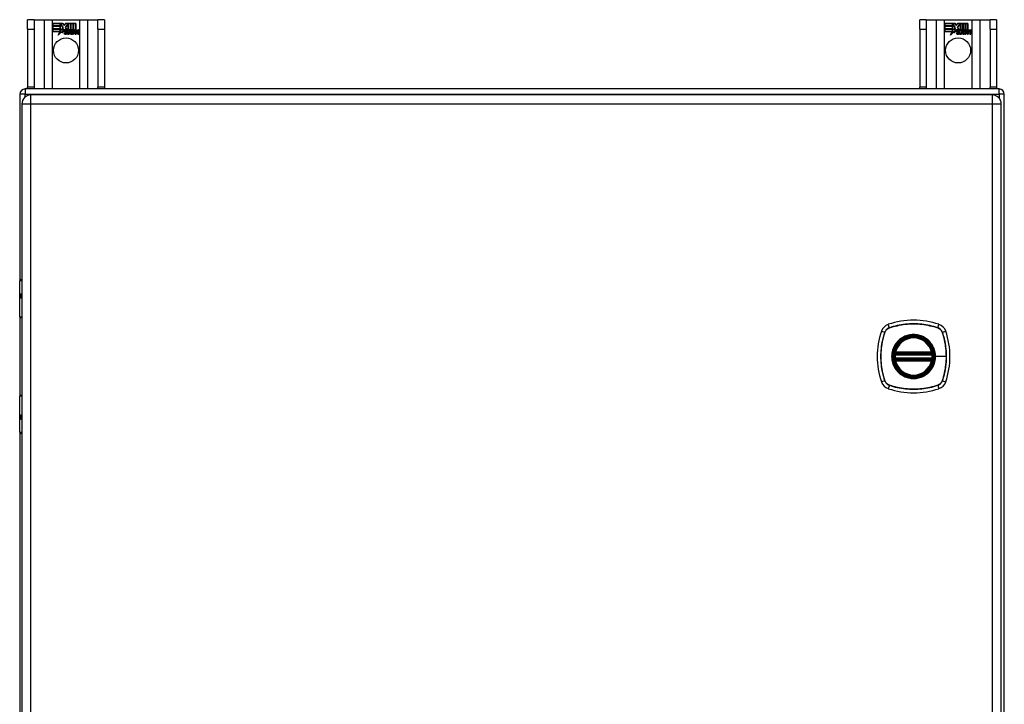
# Model space of a CAD drawing. Header units: inches. Extents: x 7 to 112, y 7 to 76.
# Tile 6 of 9: x 51 to 67, y 42 to 53. Entities that reach past the tile are written whole.
import ezdxf

# ---------------------------------------------------------------- set-up
doc = ezdxf.new("R2010")
doc.units = ezdxf.units.IN
doc.header["$MEASUREMENT"] = 0
doc.layers.add('Visible Edges(ANSI)', color=7, linetype='Continuous', lineweight=25)
doc.layers.add('Visible Tangent Edges(ANSI)', color=7, linetype='Continuous', lineweight=25)

msp = doc.modelspace()

# ---------------------------------------------------------------- linework, layer by layer
at = {"layer": 'Visible Edges(ANSI)'}
for p, q in [((50.988, 53.208), (50.883, 53.208)), ((50.883, 53.052), (50.883, 53.208)), ((50.988, 53.208), (50.988, 53.052)), ((50.988, 53.208), (51.152, 53.208)), ((51.152, 53.208), (51.287, 53.208)), ((51.287, 53.208), (51.729, 53.208)), ((51.292, 53.146), (51.459, 53.146)), ((51.292, 53.106), (51.292, 53.146)), ((51.293, 53.145), (51.293, 53.107)), ((51.459, 53.145), (51.293, 53.145)), ((51.415, 53.107), (51.415, 53.141)), ((51.415, 53.141), (51.419, 53.141)), ((51.415, 53.141), (51.415, 53.106)), ((51.419, 53.141), (51.415, 53.141)), ((51.419, 53.141), (51.462, 53.078)), ((51.461, 53.078), (51.419, 53.141)), ((51.459, 53.146), (51.481, 53.114)), ((51.481, 53.112), (51.459, 53.145)), ((51.481, 53.114), (51.499, 53.146)), ((51.499, 53.145), (51.481, 53.112)), ((51.498, 53.083), (51.541, 53.141)), ((51.499, 53.146), (51.582, 53.146)), ((51.581, 53.145), (51.499, 53.145)), ((51.542, 53.141), (51.499, 53.083)), ((51.541, 53.141), (51.545, 53.141)), ((51.545, 53.141), (51.542, 53.141)), ((51.545, 53.141), (51.545, 53.046)), ((51.545, 53.045), (51.545, 53.141)), ((51.581, 53.027), (51.581, 53.145)), ((51.582, 53.146), (51.582, 53.023)), ((51.587, 53.032), (51.587, 53.146)), ((51.587, 53.146), (51.625, 53.146)), ((51.588, 53.145), (51.588, 53.034)), ((51.624, 53.145), (51.588, 53.145)), ((51.624, 53.046), (51.624, 53.145)), ((51.625, 53.146), (51.625, 53.045)), ((51.63, 53.045), (51.63, 53.146)), ((51.63, 53.146), (51.667, 53.146)), ((51.631, 53.145), (51.631, 53.046)), ((51.666, 53.145), (51.631, 53.145)), ((51.666, 53.048), (51.666, 53.145)), ((51.667, 53.146), (51.667, 53.047)), ((51.729, 53.208), (51.864, 53.208)), ((51.864, 53.208), (52.028, 53.208)), ((52.028, 53.052), (52.028, 53.208)), ((52.133, 53.208), (52.028, 53.208)), ((52.133, 53.208), (52.133, 53.052)), ((65.488, 53.208), (65.383, 53.208)), ((65.383, 53.052), (65.383, 53.208)), ((65.488, 53.208), (65.488, 53.052)), ((65.488, 53.208), (65.652, 53.208)), ((65.652, 53.208), (65.787, 53.208)), ((65.787, 53.208), (66.229, 53.208)), ((65.792, 53.146), (65.959, 53.146)), ((65.792, 53.106), (65.792, 53.146)), ((65.793, 53.145), (65.793, 53.107)), ((65.959, 53.145), (65.793, 53.145)), ((65.915, 53.107), (65.915, 53.141)), ((65.915, 53.141), (65.919, 53.141)), ((65.915, 53.141), (65.915, 53.106)), ((65.919, 53.141), (65.915, 53.141)), ((65.919, 53.141), (65.962, 53.078)), ((65.961, 53.078), (65.919, 53.141)), ((65.959, 53.146), (65.981, 53.114)), ((65.981, 53.112), (65.959, 53.145)), ((65.981, 53.114), (65.999, 53.146)), ((65.999, 53.145), (65.981, 53.112)), ((65.998, 53.083), (66.041, 53.141)), ((65.999, 53.146), (66.082, 53.146)), ((66.081, 53.145), (65.999, 53.145)), ((66.042, 53.141), (65.999, 53.083)), ((66.041, 53.141), (66.045, 53.141)), ((66.045, 53.141), (66.042, 53.141)), ((66.045, 53.141), (66.045, 53.046)), ((66.045, 53.045), (66.045, 53.141)), ((66.081, 53.027), (66.081, 53.145)), ((66.082, 53.146), (66.082, 53.023)), ((66.087, 53.032), (66.087, 53.146)), ((66.087, 53.146), (66.125, 53.146)), ((66.088, 53.145), (66.088, 53.034)), ((66.124, 53.145), (66.088, 53.145)), ((66.124, 53.046), (66.124, 53.145)), ((66.125, 53.146), (66.125, 53.045)), ((66.13, 53.045), (66.13, 53.146)), ((66.13, 53.146), (66.167, 53.146)), ((66.131, 53.145), (66.131, 53.046)), ((66.166, 53.145), (66.131, 53.145)), ((66.166, 53.048), (66.166, 53.145)), ((66.167, 53.146), (66.167, 53.047)), ((66.229, 53.208), (66.364, 53.208)), ((66.364, 53.208), (66.528, 53.208)), ((66.528, 53.052), (66.528, 53.208)), ((66.633, 53.208), (66.528, 53.208)), ((66.633, 53.208), (66.633, 53.052)), ((50.883, 53.052), (50.883, 52.114)), ((50.988, 53.052), (50.988, 52.114)), ((51.415, 53.106), (51.292, 53.106)), ((51.292, 53.061), (51.292, 53.101)), ((51.292, 53.101), (51.415, 53.101)), ((51.415, 53.061), (51.292, 53.061)), ((51.292, 53.055), (51.415, 53.055)), ((51.292, 53.015), (51.292, 53.055)), ((51.413, 53.015), (51.292, 53.015)), ((51.293, 53.107), (51.415, 53.107)), ((51.293, 53.1), (51.293, 53.061)), ((51.415, 53.1), (51.293, 53.1)), ((51.293, 53.061), (51.415, 53.061)), ((51.415, 53.054), (51.293, 53.054)), ((51.293, 53.054), (51.293, 53.016)), ((51.293, 53.016), (51.414, 53.016)), ((51.382, 52.955), (51.413, 53.015)), ((51.437, 53.013), (51.382, 52.955)), ((51.414, 53.016), (51.385, 52.96)), ((51.385, 52.96), (51.437, 53.015)), ((51.415, 53.101), (51.415, 53.061)), ((51.415, 53.061), (51.415, 53.1)), ((51.415, 53.055), (51.415, 53.021)), ((51.415, 53.02), (51.415, 53.054)), ((51.415, 53.021), (51.416, 53.021)), ((51.417, 53.02), (51.415, 53.02)), ((51.416, 53.021), (51.434, 53.056)), ((51.434, 53.054), (51.417, 53.02)), ((51.434, 53.056), (51.437, 53.043)), ((51.436, 53.041), (51.434, 53.054)), ((51.462, 53.078), (51.436, 53.041)), ((51.437, 53.043), (51.461, 53.078)), ((51.437, 53.015), (51.44, 52.997)), ((51.439, 52.995), (51.437, 53.013)), ((51.479, 53.05), (51.439, 52.995)), ((51.44, 52.997), (51.479, 53.052)), ((51.479, 53.052), (51.488, 53.037)), ((51.487, 53.036), (51.479, 53.05)), ((51.491, 53.004), (51.537, 53.004)), ((51.538, 53.003), (51.492, 53.003)), ((51.524, 53.013), (51.493, 53.013)), ((51.494, 53.014), (51.524, 53.014)), ((51.523, 53.047), (51.498, 53.083)), ((51.499, 53.083), (51.525, 53.046)), ((51.529, 52.988), (51.529, 52.977)), ((51.529, 52.977), (51.529, 52.987)), ((51.536, 52.973), (51.567, 53.008)), ((51.556, 52.973), (51.536, 52.973)), ((51.568, 53.008), (51.538, 52.974)), ((51.538, 52.974), (51.556, 52.974)), ((51.545, 53.046), (51.573, 53.046)), ((51.573, 53.045), (51.545, 53.045)), ((51.567, 53.008), (51.55, 53.042)), ((51.55, 53.042), (51.57, 53.042)), ((51.551, 53.041), (51.568, 53.008)), ((51.569, 53.041), (51.551, 53.041)), ((51.556, 52.974), (51.573, 52.998)), ((51.573, 52.998), (51.556, 52.973)), ((51.579, 53.018), (51.569, 53.041)), ((51.57, 53.042), (51.58, 53.019)), ((51.573, 53.046), (51.581, 53.027)), ((51.582, 53.023), (51.573, 53.045)), ((51.573, 52.998), (51.577, 52.998)), ((51.576, 52.998), (51.573, 52.998)), ((51.586, 52.973), (51.576, 52.998)), ((51.577, 52.998), (51.586, 52.974)), ((51.583, 53.018), (51.579, 53.018)), ((51.58, 53.019), (51.582, 53.019)), ((51.582, 53.019), (51.599, 53.042)), ((51.599, 53.041), (51.583, 53.018)), ((51.586, 52.974), (51.605, 52.974)), ((51.606, 52.973), (51.586, 52.973)), ((51.597, 53.045), (51.587, 53.032)), ((51.588, 53.034), (51.596, 53.046)), ((51.588, 53.009), (51.618, 53.041)), ((51.605, 52.974), (51.588, 53.009)), ((51.619, 53.042), (51.589, 53.008)), ((51.589, 53.008), (51.606, 52.973)), ((51.596, 53.046), (51.624, 53.046)), ((51.625, 53.045), (51.597, 53.045)), ((51.599, 53.042), (51.619, 53.042)), ((51.618, 53.041), (51.599, 53.041)), ((51.614, 52.973), (51.626, 53.042)), ((51.631, 52.973), (51.614, 52.973)), ((51.627, 53.041), (51.615, 52.974)), ((51.615, 52.974), (51.63, 52.974)), ((51.626, 53.042), (51.641, 53.042)), ((51.64, 53.041), (51.627, 53.041)), ((51.645, 53.045), (51.63, 53.045)), ((51.63, 52.974), (51.635, 53.002)), ((51.631, 53.046), (51.646, 53.046)), ((51.636, 53.001), (51.631, 52.973)), ((51.639, 53.029), (51.64, 53.041)), ((51.644, 53.029), (51.639, 53.029)), ((51.641, 53.042), (51.64, 53.03)), ((51.64, 53.03), (51.643, 53.03)), ((51.646, 53.046), (51.645, 53.039)), ((51.645, 53.037), (51.645, 53.045)), ((51.657, 52.973), (51.664, 53.016)), ((51.673, 52.973), (51.657, 52.973)), ((51.665, 53.016), (51.658, 52.974)), ((51.658, 52.974), (51.673, 52.974)), ((51.673, 52.974), (51.678, 53.002)), ((51.678, 53.001), (51.673, 52.973)), ((51.699, 52.973), (51.706, 53.016)), ((51.715, 52.973), (51.699, 52.973)), ((51.707, 53.016), (51.7, 52.974)), ((51.7, 52.974), (51.715, 52.974)), ((51.715, 52.974), (51.723, 53.016)), ((51.724, 53.016), (51.715, 52.973)), ((52.028, 53.052), (52.028, 52.114)), ((52.133, 53.052), (52.133, 52.114)), ((65.383, 53.052), (65.383, 52.114)), ((65.488, 53.052), (65.488, 52.114)), ((65.915, 53.106), (65.792, 53.106)), ((65.792, 53.061), (65.792, 53.101)), ((65.792, 53.101), (65.915, 53.101)), ((65.915, 53.061), (65.792, 53.061)), ((65.792, 53.055), (65.915, 53.055)), ((65.792, 53.015), (65.792, 53.055)), ((65.913, 53.015), (65.792, 53.015)), ((65.793, 53.107), (65.915, 53.107)), ((65.793, 53.1), (65.793, 53.061)), ((65.915, 53.1), (65.793, 53.1)), ((65.793, 53.061), (65.915, 53.061)), ((65.915, 53.054), (65.793, 53.054)), ((65.793, 53.054), (65.793, 53.016)), ((65.793, 53.016), (65.914, 53.016)), ((65.882, 52.955), (65.913, 53.015)), ((65.937, 53.013), (65.882, 52.955)), ((65.914, 53.016), (65.885, 52.96)), ((65.885, 52.96), (65.937, 53.015)), ((65.915, 53.101), (65.915, 53.061)), ((65.915, 53.061), (65.915, 53.1)), ((65.915, 53.055), (65.915, 53.021)), ((65.915, 53.02), (65.915, 53.054)), ((65.915, 53.021), (65.916, 53.021)), ((65.917, 53.02), (65.915, 53.02)), ((65.916, 53.021), (65.934, 53.056)), ((65.934, 53.054), (65.917, 53.02)), ((65.934, 53.056), (65.937, 53.043)), ((65.936, 53.041), (65.934, 53.054)), ((65.962, 53.078), (65.936, 53.041)), ((65.937, 53.043), (65.961, 53.078)), ((65.937, 53.015), (65.94, 52.997)), ((65.939, 52.995), (65.937, 53.013)), ((65.979, 53.05), (65.939, 52.995)), ((65.94, 52.997), (65.979, 53.052)), ((65.979, 53.052), (65.988, 53.037)), ((65.987, 53.036), (65.979, 53.05)), ((65.991, 53.004), (66.037, 53.004)), ((66.038, 53.003), (65.992, 53.003)), ((66.024, 53.013), (65.993, 53.013)), ((65.994, 53.014), (66.024, 53.014)), ((66.023, 53.047), (65.998, 53.083)), ((65.999, 53.083), (66.025, 53.046)), ((66.029, 52.988), (66.029, 52.977)), ((66.029, 52.977), (66.029, 52.987)), ((66.036, 52.973), (66.067, 53.008)), ((66.056, 52.973), (66.036, 52.973)), ((66.068, 53.008), (66.038, 52.974)), ((66.038, 52.974), (66.056, 52.974)), ((66.045, 53.046), (66.073, 53.046)), ((66.073, 53.045), (66.045, 53.045)), ((66.067, 53.008), (66.05, 53.042)), ((66.05, 53.042), (66.07, 53.042)), ((66.051, 53.041), (66.068, 53.008)), ((66.069, 53.041), (66.051, 53.041)), ((66.056, 52.974), (66.073, 52.998)), ((66.073, 52.998), (66.056, 52.973)), ((66.079, 53.018), (66.069, 53.041)), ((66.07, 53.042), (66.08, 53.019)), ((66.073, 53.046), (66.081, 53.027)), ((66.082, 53.023), (66.073, 53.045)), ((66.073, 52.998), (66.077, 52.998)), ((66.076, 52.998), (66.073, 52.998)), ((66.086, 52.973), (66.076, 52.998)), ((66.077, 52.998), (66.086, 52.974)), ((66.083, 53.018), (66.079, 53.018)), ((66.08, 53.019), (66.082, 53.019)), ((66.082, 53.019), (66.099, 53.042)), ((66.099, 53.041), (66.083, 53.018)), ((66.086, 52.974), (66.105, 52.974)), ((66.106, 52.973), (66.086, 52.973)), ((66.097, 53.045), (66.087, 53.032)), ((66.088, 53.034), (66.096, 53.046)), ((66.088, 53.009), (66.118, 53.041)), ((66.105, 52.974), (66.088, 53.009)), ((66.119, 53.042), (66.089, 53.008)), ((66.089, 53.008), (66.106, 52.973)), ((66.096, 53.046), (66.124, 53.046)), ((66.125, 53.045), (66.097, 53.045)), ((66.099, 53.042), (66.119, 53.042)), ((66.118, 53.041), (66.099, 53.041)), ((66.114, 52.973), (66.126, 53.042)), ((66.131, 52.973), (66.114, 52.973)), ((66.127, 53.041), (66.115, 52.974)), ((66.115, 52.974), (66.13, 52.974)), ((66.126, 53.042), (66.141, 53.042)), ((66.14, 53.041), (66.127, 53.041)), ((66.145, 53.045), (66.13, 53.045)), ((66.13, 52.974), (66.135, 53.002)), ((66.131, 53.046), (66.146, 53.046)), ((66.136, 53.001), (66.131, 52.973)), ((66.139, 53.029), (66.14, 53.041)), ((66.144, 53.029), (66.139, 53.029)), ((66.141, 53.042), (66.14, 53.03)), ((66.14, 53.03), (66.143, 53.03)), ((66.146, 53.046), (66.145, 53.039)), ((66.145, 53.037), (66.145, 53.045)), ((66.157, 52.973), (66.164, 53.016)), ((66.173, 52.973), (66.157, 52.973)), ((66.165, 53.016), (66.158, 52.974)), ((66.158, 52.974), (66.173, 52.974)), ((66.173, 52.974), (66.178, 53.002)), ((66.178, 53.001), (66.173, 52.973)), ((66.199, 52.973), (66.206, 53.016)), ((66.215, 52.973), (66.199, 52.973)), ((66.207, 53.016), (66.2, 52.974)), ((66.2, 52.974), (66.215, 52.974)), ((66.215, 52.974), (66.223, 53.016)), ((66.224, 53.016), (66.215, 52.973)), ((66.528, 53.052), (66.528, 52.114)), ((66.633, 53.052), (66.633, 52.114)), ((66.674, 52.083), (50.842, 52.083)), ((50.883, 52.083), (50.883, 52.114)), ((50.988, 52.114), (50.988, 52.083)), ((52.028, 52.083), (52.028, 52.114)), ((52.133, 52.114), (52.133, 52.083)), ((65.383, 52.083), (65.383, 52.114)), ((65.488, 52.114), (65.488, 52.083)), ((66.528, 52.083), (66.528, 52.114)), ((66.633, 52.114), (66.633, 52.083)), ((50.758, 51.999), (50.758, 48.975)), ((66.562, 51.985), (50.936, 51.985)), ((66.758, 32.167), (66.758, 51.999)), ((50.79, 51.839), (50.79, 32.328)), ((66.708, 32.328), (66.708, 51.839)), ((50.775, 48.985), (50.79, 48.985)), ((50.755, 48.38), (50.755, 48.965)), ((50.79, 48.741), (50.787, 48.741)), ((50.787, 48.697), (50.79, 48.697)), ((50.758, 48.371), (50.758, 47.098)), ((50.79, 48.365), (50.771, 48.365)), ((64.987, 47.774), (65.581, 47.774)), ((65.581, 47.695), (64.987, 47.695)), ((64.991, 47.794), (65.576, 47.794)), ((65.576, 47.675), (64.991, 47.675)), ((50.755, 46.504), (50.755, 47.089)), ((50.771, 47.105), (50.79, 47.105)), ((50.79, 46.772), (50.787, 46.772)), ((50.787, 46.729), (50.79, 46.729)), ((50.758, 46.494), (50.758, 37.672)), ((50.79, 46.485), (50.775, 46.485))]:
    msp.add_line(p, q, dxfattribs=at)
at = {"layer": 'Visible Edges(ANSI)', "flags": 128}
for points in [[(64.975, 47.788), (64.975, 47.788), (64.975, 47.788), (64.975, 47.787), (64.975, 47.787), (64.975, 47.787), (64.975, 47.786), (64.975, 47.785), (64.975, 47.785), (64.975, 47.784), (64.975, 47.783), (64.974, 47.782), (64.974, 47.781), (64.974, 47.779), (64.974, 47.778), (64.974, 47.777), (64.973, 47.776), (64.973, 47.774), (64.973, 47.773), (64.973, 47.771), (64.973, 47.77), (64.973, 47.768), (64.972, 47.767), (64.972, 47.765), (64.972, 47.763)], [(64.972, 47.706), (64.972, 47.704), (64.972, 47.703), (64.973, 47.701), (64.973, 47.7), (64.973, 47.698), (64.973, 47.697), (64.973, 47.695), (64.973, 47.694), (64.974, 47.692), (64.974, 47.691), (64.974, 47.69), (64.974, 47.689), (64.974, 47.688), (64.975, 47.687), (64.975, 47.686), (64.975, 47.685), (64.975, 47.684), (64.975, 47.683), (64.975, 47.683), (64.975, 47.682), (64.975, 47.682), (64.975, 47.682), (64.975, 47.682), (64.975, 47.681)], [(65.595, 47.763), (65.595, 47.765), (65.595, 47.767), (65.595, 47.768), (65.595, 47.77), (65.595, 47.771), (65.594, 47.773), (65.594, 47.774), (65.594, 47.776), (65.594, 47.777), (65.594, 47.778), (65.594, 47.779), (65.593, 47.781), (65.593, 47.782), (65.593, 47.783), (65.593, 47.784), (65.593, 47.785), (65.593, 47.785), (65.593, 47.786), (65.592, 47.787), (65.592, 47.787), (65.592, 47.787), (65.592, 47.788), (65.592, 47.788), (65.592, 47.788)], [(65.592, 47.681), (65.592, 47.682), (65.592, 47.682), (65.592, 47.682), (65.592, 47.682), (65.592, 47.683), (65.593, 47.683), (65.593, 47.684), (65.593, 47.685), (65.593, 47.686), (65.593, 47.687), (65.593, 47.688), (65.593, 47.689), (65.594, 47.69), (65.594, 47.691), (65.594, 47.692), (65.594, 47.694), (65.594, 47.695), (65.594, 47.697), (65.595, 47.698), (65.595, 47.7), (65.595, 47.701), (65.595, 47.703), (65.595, 47.704), (65.595, 47.706)]]:
    msp.add_lwpolyline(points, dxfattribs=at)
at = {"layer": 'Visible Edges(ANSI)'}
for centre, radius in [((51.508, 52.708), 0.203), ((66.008, 52.708), 0.203), ((65.284, 47.735), 0.32), ((65.284, 47.735), 0.315)]:
    msp.add_circle(centre, radius, dxfattribs=at)
for centre, radius, start, end in [((51.524, 52.997), 0.0498, 134.1684, 176.5646), ((51.524, 52.997), 0.049, 134.1684, 176.5646), ((51.499, 52.998), 0.0239, 176.5646, 261.5605), ((51.499, 52.998), 0.0247, 176.5646, 261.5605), ((51.516, 53.006), 0.0412, 77.079, 133.1785), ((51.516, 53.006), 0.042, 79.6582, 131.9139), ((51.516, 53.006), 0.0374, 80.4085, 134.1684), ((51.516, 53.006), 0.0366, 80.3604, 134.1684), ((51.503, 53), 0.0127, 160.9907, 244.6784), ((51.503, 53), 0.012, 163.5261, 244.6784), ((51.515, 53.012), 0.0218, 109.3797, 175.226), ((51.515, 53.012), 0.021, 109.3797, 172.9975), ((51.507, 53.049), 0.0751, 261.5605, 286.9141), ((51.507, 53.049), 0.0759, 261.5605, 287.3343), ((51.515, 53.023), 0.0384, 244.6784, 292.5609), ((51.515, 53.023), 0.0391, 244.6784, 290.9242), ((51.512, 53.019), 0.0144, 51.1652, 109.3797), ((51.512, 53.019), 0.0137, 51.1652, 109.3797), ((51.513, 53.02), 0.0127, 329.421, 51.1652), ((51.513, 53.02), 0.0119, 331.4547, 51.1652), ((51.52, 53.024), 0.019, 23.8445, 85.0802), ((51.52, 53.024), 0.0183, 23.8445, 85.1757), ((51.505, 53.017), 0.0345, 336.9643, 23.8445), ((51.505, 53.017), 0.0352, 336.1555, 23.8445), ((51.693, 52.991), 0.0589, 147.5992, 170), ((51.693, 52.991), 0.0581, 147.5992, 170), ((51.669, 53.013), 0.03, 89.4776, 147.4114), ((51.657, 53.014), 0.0165, 96.03, 147.5992), ((51.669, 53.013), 0.0293, 89.4776, 148.2123), ((51.657, 53.014), 0.0157, 96.03, 147.5992), ((51.666, 53.017), 0.0307, 90.2222, 132.7339), ((51.666, 53.017), 0.03, 88.7952, 136.5849), ((51.657, 53.022), 0.00825, 23.5571, 96.03), ((51.657, 53.022), 0.0075, 23.5571, 96.03), ((51.649, 53.019), 0.0154, 350, 23.5571), ((51.649, 53.019), 0.0161, 350, 23.5571), ((51.669, 53.031), 0.0119, 16.9928, 89.4776), ((51.669, 53.031), 0.0127, 16.9928, 89.4776), ((51.736, 52.992), 0.0589, 148.5524, 170.8204), ((51.736, 52.992), 0.0581, 148.5584, 170.8257), ((51.646, 53.024), 0.0353, 357.7769, 16.9928), ((51.646, 53.024), 0.036, 3.6169, 16.9928), ((51.71, 53.013), 0.0299, 89.6788, 160.8136), ((51.71, 53.013), 0.0307, 89.6788, 153.9508), ((51.699, 53.014), 0.0165, 96.1027, 147.6301), ((51.699, 53.014), 0.0157, 96.1027, 147.6083), ((51.698, 53.022), 0.00825, 23.5487, 96.1027), ((51.698, 53.022), 0.0075, 23.5487, 96.1027), ((51.691, 53.019), 0.0154, 349.9922, 23.5487), ((51.691, 53.019), 0.0161, 349.9924, 23.5487), ((51.71, 53.03), 0.0124, 18.4748, 89.6788), ((51.71, 53.03), 0.0131, 18.4748, 89.6788), ((51.688, 53.023), 0.0352, 349, 18.4748), ((51.688, 53.023), 0.036, 349, 18.4748), ((66.024, 52.997), 0.0498, 134.1684, 176.5646), ((66.024, 52.997), 0.049, 134.1684, 176.5646), ((65.999, 52.998), 0.0239, 176.5646, 261.5605), ((65.999, 52.998), 0.0247, 176.5646, 261.5605), ((66.016, 53.006), 0.0412, 77.079, 133.1785), ((66.016, 53.006), 0.042, 79.6582, 131.9139), ((66.016, 53.006), 0.0374, 80.4085, 134.1684), ((66.016, 53.006), 0.0366, 80.3604, 134.1684), ((66.003, 53), 0.0127, 160.9907, 244.6784), ((66.003, 53), 0.012, 163.5261, 244.6784), ((66.015, 53.012), 0.0218, 109.3797, 175.226), ((66.015, 53.012), 0.021, 109.3797, 172.9975), ((66.007, 53.049), 0.0751, 261.5605, 286.9141), ((66.007, 53.049), 0.0759, 261.5605, 287.3343), ((66.015, 53.023), 0.0384, 244.6784, 292.5609), ((66.015, 53.023), 0.0391, 244.6784, 290.9242), ((66.012, 53.019), 0.0144, 51.1652, 109.3797), ((66.012, 53.019), 0.0137, 51.1652, 109.3797), ((66.013, 53.02), 0.0127, 329.421, 51.1652), ((66.013, 53.02), 0.0119, 331.4547, 51.1652), ((66.02, 53.024), 0.019, 23.8445, 85.0802), ((66.02, 53.024), 0.0183, 23.8445, 85.1757), ((66.005, 53.017), 0.0345, 336.9643, 23.8445), ((66.005, 53.017), 0.0352, 336.1555, 23.8445), ((66.193, 52.991), 0.0589, 147.5992, 170), ((66.193, 52.991), 0.0581, 147.5992, 170), ((66.169, 53.013), 0.03, 89.4776, 147.4114), ((66.157, 53.014), 0.0165, 96.03, 147.5992), ((66.169, 53.013), 0.0293, 89.4776, 148.2123), ((66.157, 53.014), 0.0157, 96.03, 147.5992), ((66.166, 53.017), 0.0307, 90.2222, 132.7339), ((66.166, 53.017), 0.03, 88.7952, 136.5849), ((66.157, 53.022), 0.00825, 23.5571, 96.03), ((66.157, 53.022), 0.0075, 23.5571, 96.03), ((66.149, 53.019), 0.0154, 350, 23.5571), ((66.149, 53.019), 0.0161, 350, 23.5571), ((66.169, 53.031), 0.0119, 16.9928, 89.4776), ((66.169, 53.031), 0.0127, 16.9928, 89.4776), ((66.236, 52.992), 0.0589, 148.5524, 170.8204), ((66.236, 52.992), 0.0581, 148.5584, 170.8257), ((66.146, 53.024), 0.0353, 357.7769, 16.9928), ((66.146, 53.024), 0.036, 3.6169, 16.9928), ((66.21, 53.013), 0.0299, 89.6788, 160.8136), ((66.21, 53.013), 0.0307, 89.6788, 153.9508), ((66.199, 53.014), 0.0165, 96.1027, 147.6301), ((66.199, 53.014), 0.0157, 96.1027, 147.6083), ((66.198, 53.022), 0.00825, 23.5487, 96.1027), ((66.198, 53.022), 0.0075, 23.5487, 96.1027), ((66.191, 53.019), 0.0154, 349.9922, 23.5487), ((66.191, 53.019), 0.0161, 349.9924, 23.5487), ((66.21, 53.03), 0.0124, 18.4748, 89.6788), ((66.21, 53.03), 0.0131, 18.4748, 89.6788), ((66.188, 53.023), 0.0352, 349, 18.4748), ((66.188, 53.023), 0.036, 349, 18.4748), ((50.842, 51.999), 0.084, 90, 180), ((66.674, 51.999), 0.084, 0, 90), ((50.936, 51.839), 0.146, 90, 180), ((66.562, 51.839), 0.146, 0, 90), ((50.775, 48.965), 0.0197, 90, 180), ((50.771, 48.38), 0.0157, 180, 270), ((64.929, 48.089), 0.177, 108.7722, 161.2278), ((65.284, 47.046), 1.28, 71.2278, 108.7722), ((65.639, 48.089), 0.177, 18.7722, 71.2278), ((65.973, 47.735), 1.28, 161.2278, 198.7722), ((65.284, 47.735), 0.313, 13.6344, 166.3656), ((64.595, 47.735), 1.28, 341.2278, 18.7722), ((65.284, 47.735), 0.313, 174.7499, 185.2501), ((65.284, 47.735), 0.313, 166.3656, 170.216), ((64.987, 47.786), 0.0118, 170.216, 270), ((64.987, 47.684), 0.0118, 90, 189.784), ((64.991, 47.806), 0.0118, 166.3656, 270), ((65.576, 47.806), 0.0118, 270, 13.6344), ((65.581, 47.786), 0.0118, 270, 9.784), ((65.581, 47.684), 0.0118, 350.216, 90), ((65.284, 47.735), 0.313, 9.784, 13.6344), ((65.284, 47.735), 0.313, 354.7499, 5.2501), ((65.284, 47.735), 0.313, 189.784, 193.6344), ((64.991, 47.664), 0.0118, 90, 193.6344), ((65.284, 47.735), 0.313, 193.6344, 346.3656), ((65.576, 47.664), 0.0118, 346.3656, 90), ((65.284, 47.735), 0.313, 346.3656, 350.216), ((64.929, 47.38), 0.177, 198.7722, 251.2278), ((65.284, 48.424), 1.28, 251.2278, 288.7722), ((65.639, 47.38), 0.177, 288.7722, 341.2278), ((50.771, 47.089), 0.0157, 90, 180), ((50.775, 46.504), 0.0197, 180, 270)]:
    msp.add_arc(centre, radius, start, end, dxfattribs=at)
at = {"layer": 'Visible Tangent Edges(ANSI)'}
for p, q in [((51.152, 53.208), (51.152, 52.083)), ((51.287, 52.083), (51.287, 53.208)), ((51.729, 53.208), (51.729, 52.083)), ((51.864, 52.083), (51.864, 53.208)), ((65.652, 53.208), (65.652, 52.083)), ((65.787, 52.083), (65.787, 53.208)), ((66.229, 53.208), (66.229, 52.083)), ((66.364, 52.083), (66.364, 53.208)), ((50.883, 53.052), (50.988, 53.052)), ((52.028, 53.052), (52.133, 53.052)), ((65.383, 53.052), (65.488, 53.052)), ((66.528, 53.052), (66.633, 53.052)), ((50.842, 52.083), (50.842, 51.999)), ((50.988, 52.114), (50.883, 52.114)), ((52.133, 52.114), (52.028, 52.114)), ((65.488, 52.114), (65.383, 52.114)), ((66.633, 52.114), (66.528, 52.114)), ((66.674, 51.999), (66.674, 52.083)), ((50.842, 51.999), (50.758, 51.999)), ((50.842, 51.999), (66.674, 51.999)), ((50.842, 51.951), (50.842, 51.999)), ((50.936, 51.839), (50.936, 51.985)), ((66.562, 51.985), (66.562, 51.839)), ((66.674, 51.999), (66.674, 51.932)), ((66.758, 51.999), (66.674, 51.999)), ((50.79, 51.839), (50.936, 51.839)), ((50.936, 51.839), (66.562, 51.839)), ((50.936, 32.328), (50.936, 51.839)), ((66.562, 51.839), (66.708, 51.839)), ((66.562, 51.839), (66.562, 32.328)), ((50.79, 48.965), (50.755, 48.965)), ((50.778, 48.75), (50.79, 48.75)), ((50.79, 48.687), (50.778, 48.687)), ((50.755, 48.38), (50.79, 48.38)), ((64.891, 48.202), (64.872, 48.257)), ((64.891, 48.2), (64.892, 48.2)), ((65.676, 48.2), (65.676, 48.2)), ((65.677, 48.202), (65.696, 48.257)), ((64.761, 48.146), (64.816, 48.128)), ((64.818, 48.127), (64.818, 48.127)), ((65.749, 48.127), (65.749, 48.127)), ((65.751, 48.128), (65.806, 48.146)), ((64.972, 47.763), (64.984, 47.762)), ((64.972, 47.706), (64.984, 47.707)), ((64.981, 47.787), (64.975, 47.788)), ((64.98, 47.808), (64.991, 47.806)), ((64.984, 47.762), (65.584, 47.762)), ((65.584, 47.707), (64.984, 47.707)), ((64.987, 47.774), (64.987, 47.784)), ((64.987, 47.685), (64.987, 47.695)), ((64.991, 47.794), (64.991, 47.806)), ((65.576, 47.806), (64.991, 47.806)), ((64.991, 47.784), (64.991, 47.794)), ((64.991, 47.784), (65.576, 47.784)), ((65.576, 47.806), (65.588, 47.808)), ((65.576, 47.806), (65.576, 47.794)), ((65.576, 47.794), (65.576, 47.784)), ((65.581, 47.784), (65.581, 47.774)), ((65.581, 47.695), (65.581, 47.685)), ((65.584, 47.762), (65.595, 47.763)), ((65.584, 47.707), (65.595, 47.706)), ((65.592, 47.788), (65.586, 47.787)), ((65.636, 47.735), (65.641, 47.735)), ((65.815, 47.735), (65.641, 47.735)), ((64.975, 47.681), (64.981, 47.683)), ((64.991, 47.664), (64.98, 47.661)), ((64.991, 47.675), (64.991, 47.685)), ((65.576, 47.685), (64.991, 47.685)), ((64.991, 47.664), (64.991, 47.675)), ((64.991, 47.664), (65.576, 47.664)), ((65.576, 47.685), (65.576, 47.675)), ((65.576, 47.675), (65.576, 47.664)), ((65.588, 47.661), (65.576, 47.664)), ((65.586, 47.683), (65.592, 47.681)), ((64.816, 47.342), (64.761, 47.323)), ((64.818, 47.342), (64.818, 47.343)), ((64.891, 47.267), (64.872, 47.212)), ((64.892, 47.269), (64.891, 47.269)), ((65.676, 47.269), (65.676, 47.269)), ((65.677, 47.267), (65.696, 47.212)), ((65.749, 47.343), (65.749, 47.342)), ((65.751, 47.342), (65.806, 47.323)), ((50.79, 47.089), (50.755, 47.089)), ((50.778, 46.782), (50.79, 46.782)), ((50.79, 46.719), (50.778, 46.719)), ((50.755, 46.504), (50.79, 46.504))]:
    msp.add_line(p, q, dxfattribs=at)
at = {"layer": 'Visible Tangent Edges(ANSI)', "flags": 128}
for points in [[(50.778, 48.75), (50.776, 48.75), (50.774, 48.749), (50.772, 48.748), (50.77, 48.747), (50.769, 48.744), (50.767, 48.742), (50.766, 48.739), (50.765, 48.735), (50.765, 48.731), (50.764, 48.727), (50.764, 48.723), (50.764, 48.719), (50.764, 48.715), (50.764, 48.71), (50.765, 48.706), (50.765, 48.703), (50.766, 48.699), (50.768, 48.696), (50.769, 48.693), (50.77, 48.691), (50.772, 48.69), (50.774, 48.688), (50.776, 48.688), (50.778, 48.687)], [(50.787, 48.697), (50.785, 48.697), (50.783, 48.698), (50.781, 48.699), (50.779, 48.7), (50.778, 48.701), (50.777, 48.703), (50.776, 48.705), (50.775, 48.708), (50.774, 48.71), (50.774, 48.713), (50.773, 48.716), (50.773, 48.719), (50.773, 48.722), (50.774, 48.725), (50.774, 48.728), (50.775, 48.73), (50.776, 48.733), (50.777, 48.735), (50.778, 48.736), (50.779, 48.738), (50.781, 48.739), (50.783, 48.74), (50.785, 48.74), (50.787, 48.741)], [(64.891, 48.202), (64.886, 48.201), (64.882, 48.199), (64.878, 48.197), (64.874, 48.195), (64.87, 48.193), (64.866, 48.191), (64.862, 48.188), (64.859, 48.186), (64.855, 48.183), (64.851, 48.18), (64.848, 48.177), (64.845, 48.174), (64.842, 48.171), (64.839, 48.167), (64.836, 48.164), (64.833, 48.16), (64.83, 48.156), (64.828, 48.152), (64.825, 48.149), (64.823, 48.145), (64.821, 48.14), (64.819, 48.136), (64.818, 48.132), (64.816, 48.128)], [(64.818, 48.127), (64.82, 48.131), (64.822, 48.135), (64.823, 48.139), (64.825, 48.143), (64.828, 48.147), (64.83, 48.151), (64.832, 48.155), (64.835, 48.159), (64.838, 48.162), (64.84, 48.166), (64.843, 48.169), (64.846, 48.172), (64.85, 48.175), (64.853, 48.178), (64.856, 48.181), (64.86, 48.184), (64.864, 48.186), (64.867, 48.189), (64.871, 48.191), (64.875, 48.193), (64.879, 48.195), (64.883, 48.197), (64.887, 48.199), (64.891, 48.2)], [(65.677, 48.202), (65.645, 48.212), (65.613, 48.222), (65.581, 48.23), (65.548, 48.238), (65.516, 48.245), (65.483, 48.251), (65.45, 48.256), (65.416, 48.26), (65.383, 48.263), (65.35, 48.265), (65.316, 48.266), (65.283, 48.267), (65.25, 48.266), (65.217, 48.265), (65.183, 48.263), (65.15, 48.26), (65.117, 48.255), (65.084, 48.251), (65.051, 48.245), (65.019, 48.238), (64.986, 48.23), (64.954, 48.222), (64.922, 48.212), (64.891, 48.202)], [(64.892, 48.2), (64.923, 48.211), (64.955, 48.22), (64.987, 48.229), (65.02, 48.236), (65.052, 48.243), (65.085, 48.249), (65.117, 48.254), (65.15, 48.258), (65.184, 48.261), (65.217, 48.264), (65.25, 48.265), (65.283, 48.266), (65.316, 48.265), (65.35, 48.264), (65.383, 48.261), (65.416, 48.258), (65.449, 48.254), (65.482, 48.249), (65.515, 48.243), (65.548, 48.236), (65.58, 48.229), (65.612, 48.22), (65.644, 48.211), (65.676, 48.2)], [(65.676, 48.2), (65.68, 48.199), (65.685, 48.197), (65.689, 48.195), (65.693, 48.193), (65.696, 48.191), (65.7, 48.189), (65.704, 48.186), (65.708, 48.184), (65.711, 48.181), (65.715, 48.178), (65.718, 48.175), (65.721, 48.172), (65.724, 48.169), (65.727, 48.166), (65.73, 48.162), (65.733, 48.159), (65.735, 48.155), (65.738, 48.151), (65.74, 48.147), (65.742, 48.143), (65.744, 48.139), (65.746, 48.135), (65.748, 48.131), (65.749, 48.127)], [(65.751, 48.128), (65.75, 48.132), (65.748, 48.136), (65.746, 48.14), (65.744, 48.145), (65.742, 48.149), (65.74, 48.152), (65.737, 48.156), (65.735, 48.16), (65.732, 48.164), (65.729, 48.167), (65.726, 48.171), (65.723, 48.174), (65.72, 48.177), (65.716, 48.18), (65.713, 48.183), (65.709, 48.186), (65.705, 48.188), (65.702, 48.191), (65.698, 48.193), (65.694, 48.195), (65.69, 48.197), (65.685, 48.199), (65.681, 48.201), (65.677, 48.202)], [(64.816, 48.128), (64.806, 48.096), (64.797, 48.064), (64.788, 48.032), (64.78, 47.999), (64.774, 47.966), (64.768, 47.934), (64.763, 47.9), (64.759, 47.867), (64.756, 47.834), (64.753, 47.801), (64.752, 47.767), (64.752, 47.734), (64.752, 47.701), (64.753, 47.667), (64.756, 47.634), (64.759, 47.601), (64.763, 47.568), (64.768, 47.535), (64.774, 47.502), (64.781, 47.47), (64.788, 47.437), (64.797, 47.405), (64.806, 47.373), (64.816, 47.342)], [(64.818, 47.343), (64.808, 47.374), (64.798, 47.406), (64.79, 47.438), (64.782, 47.47), (64.775, 47.503), (64.769, 47.536), (64.764, 47.568), (64.76, 47.601), (64.757, 47.634), (64.755, 47.668), (64.753, 47.701), (64.753, 47.734), (64.753, 47.767), (64.755, 47.8), (64.757, 47.834), (64.76, 47.867), (64.764, 47.9), (64.769, 47.933), (64.775, 47.966), (64.782, 47.999), (64.79, 48.031), (64.798, 48.063), (64.808, 48.095), (64.818, 48.127)], [(65.636, 47.735), (65.624, 47.643), (65.589, 47.558), (65.533, 47.485), (65.46, 47.43), (65.375, 47.394), (65.283, 47.383), (65.192, 47.395), (65.107, 47.43), (65.034, 47.486), (64.979, 47.558), (64.944, 47.644), (64.932, 47.735), (64.944, 47.826), (64.979, 47.911), (65.035, 47.984), (65.108, 48.04), (65.193, 48.075), (65.284, 48.087), (65.375, 48.075), (65.46, 48.04), (65.533, 47.984), (65.589, 47.911), (65.624, 47.826), (65.636, 47.735)], [(65.056, 48.009), (65.054, 48.008), (65.052, 48.006), (65.05, 48.004), (65.048, 48.002), (65.046, 48), (65.044, 47.998), (65.042, 47.996), (65.04, 47.995), (65.038, 47.993), (65.036, 47.991), (65.034, 47.989), (65.032, 47.987), (65.03, 47.985), (65.028, 47.983), (65.026, 47.981), (65.024, 47.979), (65.022, 47.977), (65.02, 47.975), (65.018, 47.973), (65.016, 47.971), (65.015, 47.969), (65.013, 47.966), (65.011, 47.964), (65.009, 47.962)], [(65.511, 48.009), (65.495, 48.022), (65.478, 48.034), (65.461, 48.044), (65.443, 48.054), (65.424, 48.063), (65.405, 48.07), (65.385, 48.077), (65.365, 48.082), (65.345, 48.086), (65.325, 48.089), (65.304, 48.091), (65.284, 48.092), (65.263, 48.091), (65.243, 48.089), (65.222, 48.086), (65.202, 48.082), (65.182, 48.077), (65.163, 48.07), (65.143, 48.063), (65.125, 48.054), (65.107, 48.044), (65.089, 48.034), (65.072, 48.022), (65.056, 48.009)], [(65.558, 47.962), (65.557, 47.964), (65.555, 47.966), (65.553, 47.969), (65.551, 47.971), (65.549, 47.973), (65.547, 47.975), (65.546, 47.977), (65.544, 47.979), (65.542, 47.981), (65.54, 47.983), (65.538, 47.985), (65.536, 47.987), (65.534, 47.989), (65.532, 47.991), (65.53, 47.993), (65.528, 47.995), (65.526, 47.996), (65.524, 47.998), (65.522, 48), (65.52, 48.002), (65.518, 48.004), (65.516, 48.006), (65.513, 48.008), (65.511, 48.009)], [(65.749, 48.127), (65.755, 48.111), (65.76, 48.095), (65.765, 48.079), (65.769, 48.063), (65.774, 48.047), (65.778, 48.031), (65.782, 48.015), (65.785, 47.999), (65.789, 47.983), (65.792, 47.966), (65.795, 47.95), (65.798, 47.934), (65.801, 47.917), (65.803, 47.901), (65.805, 47.884), (65.807, 47.868), (65.809, 47.851), (65.811, 47.834), (65.812, 47.818), (65.813, 47.801), (65.814, 47.785), (65.814, 47.768), (65.815, 47.751), (65.815, 47.735)], [(65.751, 47.342), (65.762, 47.373), (65.771, 47.405), (65.779, 47.438), (65.787, 47.47), (65.794, 47.503), (65.8, 47.536), (65.805, 47.569), (65.809, 47.602), (65.812, 47.635), (65.814, 47.669), (65.816, 47.702), (65.816, 47.735), (65.815, 47.768), (65.814, 47.802), (65.812, 47.835), (65.809, 47.868), (65.805, 47.901), (65.8, 47.934), (65.794, 47.967), (65.787, 48), (65.779, 48.032), (65.771, 48.064), (65.762, 48.096), (65.751, 48.128)], [(65.009, 47.962), (64.997, 47.946), (64.985, 47.929), (64.974, 47.912), (64.964, 47.894), (64.956, 47.875), (64.948, 47.856), (64.942, 47.836), (64.936, 47.816), (64.932, 47.796), (64.929, 47.776), (64.928, 47.755), (64.927, 47.735), (64.928, 47.714), (64.929, 47.693), (64.932, 47.673), (64.936, 47.653), (64.942, 47.633), (64.948, 47.613), (64.956, 47.594), (64.964, 47.576), (64.974, 47.558), (64.985, 47.54), (64.997, 47.523), (65.009, 47.507)], [(65.641, 47.735), (65.641, 47.745), (65.64, 47.755), (65.639, 47.765), (65.638, 47.776), (65.637, 47.786), (65.635, 47.796), (65.633, 47.806), (65.631, 47.816), (65.629, 47.826), (65.626, 47.836), (65.623, 47.846), (65.619, 47.856), (65.616, 47.865), (65.612, 47.875), (65.608, 47.884), (65.603, 47.893), (65.599, 47.903), (65.594, 47.912), (65.588, 47.921), (65.583, 47.929), (65.577, 47.938), (65.571, 47.946), (65.565, 47.954), (65.558, 47.962)], [(64.98, 47.808), (64.979, 47.808), (64.979, 47.807), (64.979, 47.806), (64.979, 47.805), (64.979, 47.804), (64.979, 47.803), (64.979, 47.802), (64.979, 47.801), (64.979, 47.8), (64.979, 47.799), (64.979, 47.798), (64.979, 47.797), (64.979, 47.796), (64.979, 47.795), (64.979, 47.794), (64.979, 47.793), (64.979, 47.793), (64.979, 47.792), (64.98, 47.791), (64.98, 47.79), (64.98, 47.789), (64.981, 47.788), (64.981, 47.788), (64.981, 47.787)], [(64.981, 47.787), (64.982, 47.787), (64.982, 47.787), (64.982, 47.786), (64.982, 47.786), (64.982, 47.786), (64.983, 47.786), (64.983, 47.786), (64.983, 47.786), (64.983, 47.786), (64.983, 47.785), (64.984, 47.785), (64.984, 47.785), (64.984, 47.785), (64.984, 47.785), (64.985, 47.785), (64.985, 47.785), (64.985, 47.785), (64.985, 47.785), (64.986, 47.784), (64.986, 47.784), (64.986, 47.784), (64.986, 47.784), (64.987, 47.784), (64.987, 47.784)], [(64.984, 47.762), (64.984, 47.763), (64.984, 47.764), (64.984, 47.765), (64.985, 47.765), (64.985, 47.766), (64.985, 47.767), (64.985, 47.767), (64.985, 47.768), (64.985, 47.769), (64.986, 47.769), (64.986, 47.77), (64.986, 47.771), (64.986, 47.771), (64.986, 47.772), (64.986, 47.772), (64.986, 47.772), (64.987, 47.773), (64.987, 47.773), (64.987, 47.773), (64.987, 47.774), (64.987, 47.774), (64.987, 47.774), (64.987, 47.774), (64.987, 47.774)], [(64.987, 47.695), (64.987, 47.695), (64.987, 47.695), (64.987, 47.696), (64.987, 47.696), (64.987, 47.696), (64.987, 47.696), (64.987, 47.697), (64.986, 47.697), (64.986, 47.697), (64.986, 47.698), (64.986, 47.698), (64.986, 47.699), (64.986, 47.699), (64.986, 47.7), (64.985, 47.701), (64.985, 47.701), (64.985, 47.702), (64.985, 47.703), (64.985, 47.703), (64.985, 47.704), (64.984, 47.705), (64.984, 47.706), (64.984, 47.706), (64.984, 47.707)], [(64.987, 47.784), (64.987, 47.784), (64.987, 47.784), (64.988, 47.784), (64.988, 47.784), (64.988, 47.784), (64.988, 47.784), (64.988, 47.784), (64.988, 47.784), (64.989, 47.784), (64.989, 47.784), (64.989, 47.784), (64.989, 47.784), (64.989, 47.784), (64.989, 47.784), (64.99, 47.784), (64.99, 47.784), (64.99, 47.784), (64.99, 47.784), (64.99, 47.784), (64.99, 47.784), (64.991, 47.784), (64.991, 47.784), (64.991, 47.784), (64.991, 47.784)], [(65.558, 47.507), (65.565, 47.515), (65.571, 47.523), (65.577, 47.532), (65.583, 47.54), (65.588, 47.549), (65.594, 47.558), (65.599, 47.567), (65.603, 47.576), (65.608, 47.585), (65.612, 47.595), (65.616, 47.604), (65.619, 47.614), (65.623, 47.623), (65.626, 47.633), (65.629, 47.643), (65.631, 47.653), (65.633, 47.663), (65.635, 47.673), (65.637, 47.683), (65.638, 47.694), (65.639, 47.704), (65.64, 47.714), (65.641, 47.724), (65.641, 47.735)], [(65.576, 47.784), (65.577, 47.784), (65.577, 47.784), (65.577, 47.784), (65.577, 47.784), (65.577, 47.784), (65.578, 47.784), (65.578, 47.784), (65.578, 47.784), (65.578, 47.784), (65.578, 47.784), (65.578, 47.784), (65.579, 47.784), (65.579, 47.784), (65.579, 47.784), (65.579, 47.784), (65.579, 47.784), (65.579, 47.784), (65.58, 47.784), (65.58, 47.784), (65.58, 47.784), (65.58, 47.784), (65.58, 47.784), (65.58, 47.784), (65.581, 47.784)], [(65.581, 47.784), (65.581, 47.784), (65.581, 47.784), (65.581, 47.784), (65.582, 47.784), (65.582, 47.784), (65.582, 47.785), (65.582, 47.785), (65.583, 47.785), (65.583, 47.785), (65.583, 47.785), (65.583, 47.785), (65.584, 47.785), (65.584, 47.785), (65.584, 47.785), (65.584, 47.786), (65.585, 47.786), (65.585, 47.786), (65.585, 47.786), (65.585, 47.786), (65.585, 47.786), (65.586, 47.786), (65.586, 47.787), (65.586, 47.787), (65.586, 47.787)], [(65.581, 47.774), (65.581, 47.774), (65.581, 47.774), (65.581, 47.774), (65.581, 47.774), (65.581, 47.773), (65.581, 47.773), (65.581, 47.773), (65.581, 47.772), (65.581, 47.772), (65.581, 47.772), (65.582, 47.771), (65.582, 47.771), (65.582, 47.77), (65.582, 47.769), (65.582, 47.769), (65.582, 47.768), (65.583, 47.767), (65.583, 47.767), (65.583, 47.766), (65.583, 47.765), (65.583, 47.765), (65.583, 47.764), (65.584, 47.763), (65.584, 47.762)], [(65.584, 47.707), (65.584, 47.706), (65.583, 47.706), (65.583, 47.705), (65.583, 47.704), (65.583, 47.703), (65.583, 47.703), (65.583, 47.702), (65.582, 47.701), (65.582, 47.701), (65.582, 47.7), (65.582, 47.699), (65.582, 47.699), (65.582, 47.698), (65.581, 47.698), (65.581, 47.697), (65.581, 47.697), (65.581, 47.697), (65.581, 47.696), (65.581, 47.696), (65.581, 47.696), (65.581, 47.696), (65.581, 47.695), (65.581, 47.695), (65.581, 47.695)], [(65.586, 47.787), (65.587, 47.788), (65.587, 47.788), (65.587, 47.789), (65.588, 47.79), (65.588, 47.791), (65.588, 47.792), (65.588, 47.793), (65.589, 47.793), (65.589, 47.794), (65.589, 47.795), (65.589, 47.796), (65.589, 47.797), (65.589, 47.798), (65.589, 47.799), (65.589, 47.8), (65.589, 47.801), (65.589, 47.802), (65.589, 47.803), (65.589, 47.804), (65.589, 47.805), (65.589, 47.806), (65.588, 47.807), (65.588, 47.808), (65.588, 47.808)], [(65.815, 47.735), (65.815, 47.718), (65.814, 47.702), (65.814, 47.685), (65.813, 47.668), (65.812, 47.652), (65.811, 47.635), (65.809, 47.619), (65.807, 47.602), (65.805, 47.585), (65.803, 47.569), (65.801, 47.552), (65.798, 47.536), (65.795, 47.52), (65.792, 47.503), (65.789, 47.487), (65.785, 47.471), (65.782, 47.454), (65.778, 47.438), (65.774, 47.422), (65.769, 47.406), (65.765, 47.39), (65.76, 47.374), (65.755, 47.358), (65.749, 47.343)], [(64.981, 47.683), (64.981, 47.682), (64.981, 47.681), (64.98, 47.68), (64.98, 47.679), (64.98, 47.679), (64.979, 47.678), (64.979, 47.677), (64.979, 47.676), (64.979, 47.675), (64.979, 47.674), (64.979, 47.673), (64.979, 47.672), (64.979, 47.671), (64.979, 47.67), (64.979, 47.669), (64.979, 47.668), (64.979, 47.668), (64.979, 47.667), (64.979, 47.666), (64.979, 47.665), (64.979, 47.664), (64.979, 47.663), (64.979, 47.662), (64.98, 47.661)], [(64.987, 47.685), (64.987, 47.685), (64.986, 47.685), (64.986, 47.685), (64.986, 47.685), (64.986, 47.685), (64.985, 47.685), (64.985, 47.685), (64.985, 47.685), (64.985, 47.685), (64.984, 47.684), (64.984, 47.684), (64.984, 47.684), (64.984, 47.684), (64.983, 47.684), (64.983, 47.684), (64.983, 47.684), (64.983, 47.684), (64.983, 47.683), (64.982, 47.683), (64.982, 47.683), (64.982, 47.683), (64.982, 47.683), (64.982, 47.683), (64.981, 47.683)], [(64.991, 47.685), (64.991, 47.685), (64.991, 47.685), (64.991, 47.685), (64.99, 47.685), (64.99, 47.685), (64.99, 47.685), (64.99, 47.685), (64.99, 47.685), (64.99, 47.685), (64.989, 47.685), (64.989, 47.685), (64.989, 47.685), (64.989, 47.685), (64.989, 47.685), (64.989, 47.685), (64.988, 47.685), (64.988, 47.685), (64.988, 47.685), (64.988, 47.685), (64.988, 47.685), (64.988, 47.685), (64.987, 47.685), (64.987, 47.685), (64.987, 47.685)], [(65.581, 47.685), (65.58, 47.685), (65.58, 47.685), (65.58, 47.685), (65.58, 47.685), (65.58, 47.685), (65.58, 47.685), (65.579, 47.685), (65.579, 47.685), (65.579, 47.685), (65.579, 47.685), (65.579, 47.685), (65.579, 47.685), (65.578, 47.685), (65.578, 47.685), (65.578, 47.685), (65.578, 47.685), (65.578, 47.685), (65.578, 47.685), (65.577, 47.685), (65.577, 47.685), (65.577, 47.685), (65.577, 47.685), (65.577, 47.685), (65.576, 47.685)], [(65.586, 47.683), (65.586, 47.683), (65.586, 47.683), (65.586, 47.683), (65.585, 47.683), (65.585, 47.683), (65.585, 47.683), (65.585, 47.684), (65.585, 47.684), (65.584, 47.684), (65.584, 47.684), (65.584, 47.684), (65.584, 47.684), (65.583, 47.684), (65.583, 47.684), (65.583, 47.685), (65.583, 47.685), (65.582, 47.685), (65.582, 47.685), (65.582, 47.685), (65.582, 47.685), (65.581, 47.685), (65.581, 47.685), (65.581, 47.685), (65.581, 47.685)], [(65.588, 47.661), (65.588, 47.662), (65.588, 47.663), (65.589, 47.664), (65.589, 47.665), (65.589, 47.666), (65.589, 47.667), (65.589, 47.668), (65.589, 47.668), (65.589, 47.669), (65.589, 47.67), (65.589, 47.671), (65.589, 47.672), (65.589, 47.673), (65.589, 47.674), (65.589, 47.675), (65.589, 47.676), (65.588, 47.677), (65.588, 47.678), (65.588, 47.679), (65.588, 47.679), (65.587, 47.68), (65.587, 47.681), (65.587, 47.682), (65.586, 47.683)], [(65.009, 47.507), (65.011, 47.505), (65.013, 47.503), (65.015, 47.501), (65.016, 47.499), (65.018, 47.497), (65.02, 47.495), (65.022, 47.493), (65.024, 47.49), (65.026, 47.488), (65.028, 47.486), (65.03, 47.484), (65.032, 47.483), (65.034, 47.481), (65.036, 47.479), (65.038, 47.477), (65.04, 47.475), (65.042, 47.473), (65.044, 47.471), (65.046, 47.469), (65.048, 47.467), (65.05, 47.465), (65.052, 47.464), (65.054, 47.462), (65.056, 47.46)], [(65.056, 47.46), (65.072, 47.447), (65.089, 47.436), (65.107, 47.425), (65.125, 47.415), (65.144, 47.407), (65.163, 47.399), (65.182, 47.393), (65.202, 47.387), (65.222, 47.383), (65.243, 47.38), (65.263, 47.378), (65.284, 47.378), (65.304, 47.378), (65.325, 47.38), (65.345, 47.383), (65.366, 47.387), (65.385, 47.393), (65.405, 47.399), (65.424, 47.407), (65.443, 47.415), (65.461, 47.425), (65.478, 47.436), (65.495, 47.447), (65.511, 47.46)], [(65.511, 47.46), (65.513, 47.462), (65.516, 47.464), (65.518, 47.465), (65.52, 47.467), (65.522, 47.469), (65.524, 47.471), (65.526, 47.473), (65.528, 47.475), (65.53, 47.477), (65.532, 47.479), (65.534, 47.481), (65.536, 47.482), (65.538, 47.484), (65.54, 47.486), (65.542, 47.488), (65.544, 47.49), (65.546, 47.492), (65.547, 47.495), (65.549, 47.497), (65.551, 47.499), (65.553, 47.501), (65.555, 47.503), (65.557, 47.505), (65.558, 47.507)], [(64.816, 47.342), (64.818, 47.337), (64.819, 47.333), (64.821, 47.329), (64.823, 47.325), (64.825, 47.321), (64.828, 47.317), (64.83, 47.313), (64.833, 47.309), (64.836, 47.306), (64.839, 47.302), (64.842, 47.299), (64.845, 47.296), (64.848, 47.292), (64.851, 47.289), (64.855, 47.287), (64.859, 47.284), (64.862, 47.281), (64.866, 47.279), (64.87, 47.276), (64.874, 47.274), (64.878, 47.272), (64.882, 47.27), (64.886, 47.269), (64.891, 47.267)], [(64.891, 47.269), (64.887, 47.271), (64.883, 47.272), (64.879, 47.274), (64.875, 47.276), (64.871, 47.278), (64.867, 47.281), (64.864, 47.283), (64.86, 47.286), (64.856, 47.288), (64.853, 47.291), (64.85, 47.294), (64.846, 47.297), (64.843, 47.301), (64.84, 47.304), (64.838, 47.307), (64.835, 47.311), (64.832, 47.314), (64.83, 47.318), (64.828, 47.322), (64.825, 47.326), (64.823, 47.33), (64.822, 47.334), (64.82, 47.338), (64.818, 47.342)], [(64.891, 47.267), (64.922, 47.257), (64.954, 47.247), (64.987, 47.239), (65.019, 47.231), (65.052, 47.225), (65.085, 47.219), (65.118, 47.214), (65.151, 47.21), (65.185, 47.207), (65.218, 47.204), (65.251, 47.203), (65.285, 47.203), (65.318, 47.203), (65.351, 47.204), (65.384, 47.207), (65.417, 47.21), (65.451, 47.214), (65.483, 47.219), (65.516, 47.225), (65.549, 47.231), (65.581, 47.239), (65.613, 47.248), (65.645, 47.257), (65.677, 47.267)], [(65.676, 47.269), (65.644, 47.259), (65.612, 47.249), (65.58, 47.241), (65.548, 47.233), (65.516, 47.226), (65.483, 47.22), (65.45, 47.215), (65.417, 47.211), (65.384, 47.208), (65.351, 47.206), (65.318, 47.204), (65.285, 47.204), (65.251, 47.204), (65.218, 47.206), (65.185, 47.208), (65.152, 47.211), (65.118, 47.215), (65.085, 47.22), (65.053, 47.226), (65.02, 47.233), (64.987, 47.241), (64.955, 47.249), (64.923, 47.259), (64.892, 47.269)], [(65.749, 47.342), (65.748, 47.338), (65.746, 47.334), (65.744, 47.33), (65.742, 47.326), (65.74, 47.322), (65.738, 47.318), (65.735, 47.314), (65.733, 47.311), (65.73, 47.307), (65.727, 47.304), (65.724, 47.301), (65.721, 47.297), (65.718, 47.294), (65.715, 47.291), (65.711, 47.288), (65.708, 47.286), (65.704, 47.283), (65.7, 47.281), (65.696, 47.278), (65.693, 47.276), (65.689, 47.274), (65.685, 47.272), (65.68, 47.271), (65.676, 47.269)], [(65.677, 47.267), (65.681, 47.269), (65.685, 47.27), (65.69, 47.272), (65.694, 47.274), (65.698, 47.276), (65.702, 47.279), (65.705, 47.281), (65.709, 47.284), (65.713, 47.287), (65.716, 47.289), (65.72, 47.292), (65.723, 47.296), (65.726, 47.299), (65.729, 47.302), (65.732, 47.306), (65.735, 47.309), (65.737, 47.313), (65.74, 47.317), (65.742, 47.321), (65.744, 47.325), (65.746, 47.329), (65.748, 47.333), (65.75, 47.337), (65.751, 47.342)], [(50.778, 46.782), (50.776, 46.782), (50.774, 46.781), (50.772, 46.78), (50.77, 46.778), (50.769, 46.776), (50.768, 46.773), (50.766, 46.77), (50.765, 46.767), (50.765, 46.763), (50.764, 46.759), (50.764, 46.755), (50.764, 46.75), (50.764, 46.746), (50.764, 46.742), (50.765, 46.738), (50.765, 46.734), (50.766, 46.731), (50.767, 46.728), (50.769, 46.725), (50.77, 46.723), (50.772, 46.721), (50.774, 46.72), (50.776, 46.719), (50.778, 46.719)], [(50.787, 46.729), (50.785, 46.729), (50.783, 46.729), (50.781, 46.73), (50.779, 46.731), (50.778, 46.733), (50.777, 46.735), (50.776, 46.737), (50.775, 46.739), (50.774, 46.742), (50.774, 46.745), (50.773, 46.748), (50.773, 46.75), (50.773, 46.753), (50.774, 46.756), (50.774, 46.759), (50.775, 46.762), (50.776, 46.764), (50.777, 46.766), (50.778, 46.768), (50.779, 46.769), (50.781, 46.771), (50.783, 46.771), (50.785, 46.772), (50.787, 46.772)]]:
    msp.add_lwpolyline(points, dxfattribs=at)
at = {"layer": 'Visible Tangent Edges(ANSI)'}
for radius in [0.346, 0.342, 0.325, 0.324]:
    msp.add_circle((65.284, 47.735), radius, dxfattribs=at)
for start, end in [(13.6344, 166.3656), (174.7499, 185.2501), (354.7499, 5.2501), (193.6344, 346.3656)]:
    msp.add_arc((65.284, 47.735), 0.301, start, end, dxfattribs=at)
for centre, major_axis, ratio, start_param, end_param in [((50.787, 48.75), (0, -0.00984), 0.879139, 4.712389, 6.283185), ((50.787, 48.687), (0, 0.00984), 0.879139, 0, 1.570796), ((64.892, 48.198), (-0.00312, 0.00933), 0.002893, 1.047966, 1.288612), ((65.675, 48.198), (-0.00312, -0.00933), 0.002893, 1.85298, 2.093627), ((64.821, 48.126), (0.00933, -0.00312), 0.002893, 1.85298, 2.093627), ((65.747, 48.126), (-0.00933, -0.00312), 0.002893, 4.189559, 4.430205), ((64.976, 47.788), (0.00773, 0.00893), 0.431674, 4.96723, 6.283185), ((64.987, 47.782), (0.0021, 0.0116), 0.025638, 0, 1.426581), ((65.581, 47.782), (-0.0021, 0.0116), 0.025638, 4.856604, 6.283185), ((65.592, 47.788), (-0.00773, 0.00893), 0.431674, 0, 1.315955), ((64.976, 47.682), (0.00773, -0.00893), 0.431674, 0, 1.315955), ((64.987, 47.687), (0.0021, -0.0116), 0.025638, 4.856604, 6.283185), ((65.581, 47.687), (-0.0021, -0.0116), 0.025638, 0, 1.426581), ((65.592, 47.682), (-0.00773, -0.00893), 0.431674, 4.96723, 6.283185), ((64.821, 47.343), (0.00933, 0.00312), 0.002893, 4.189559, 4.430205), ((64.892, 47.272), (0.00312, 0.00933), 0.002893, 1.85298, 2.093627), ((65.675, 47.272), (-0.00312, 0.00933), 0.002893, 4.189559, 4.430205), ((65.747, 47.343), (-0.00933, 0.00312), 0.002893, 1.85298, 2.093627), ((50.787, 46.782), (0, -0.00984), 0.879139, 4.712389, 6.283185), ((50.787, 46.719), (0, 0.00984), 0.879139, 0, 1.570796)]:
    msp.add_ellipse(centre, major_axis=major_axis, ratio=ratio, start_param=start_param, end_param=end_param, dxfattribs=at)

doc.saveas('drawing.dxf')
